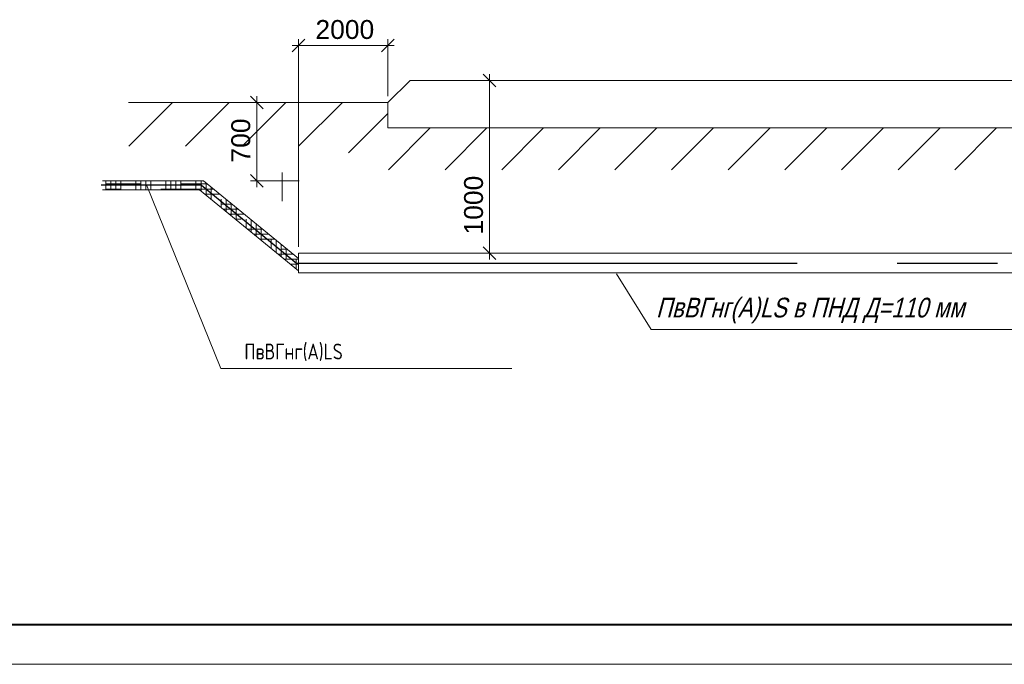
# Model space of a CAD drawing. Header units: millimetres. Extents: x 523209 to 536718, y -48289 to -47398.
# Tile 90 of 116: x 533613 to 533738, y -47992 to -47910. Entities that reach past the tile are written whole.
import ezdxf

# ---------------------------------------------------------------- set-up
doc = ezdxf.new("R2010")
doc.units = ezdxf.units.MM
for name, pattern in [('CENTER', [50.8, 31.75, -6.35, 6.35, -6.35]), ('K5LT_BASIC', [0]), ('K5LT_THIN', [0])]:
    doc.linetypes.add(name, pattern=pattern)
doc.layers.add('Layer1', color=7, linetype='Continuous', lineweight=13)
doc.layers.add('Layer2', color=7, linetype='CENTER', lineweight=30)
doc.layers.add('Оборудование', color=7, linetype='Continuous')
doc.layers.add('Схема', color=1, linetype='Continuous', true_color=0xff0000)
doc.styles.get("Standard").update_dxf_attribs({"font": 'arial.ttf'})
doc.styles.add('ГОСТ А', font='GOST type A.ttf', dxfattribs={"oblique": 12})

msp = doc.modelspace()

# ---------------------------------------------------------------- linework, layer by layer
at = {"color": 0, "lineweight": -2}
for p, q in [((533649.16519, -47912.41304), (533647.56519, -47914.01304)), ((533658.90799, -47914.01304), (533660.50799, -47912.41304)), ((533673.41214, -47918.43906), (533671.81214, -47916.83906)), ((533643.88812, -47921.22436), (533642.28812, -47919.62436)), ((533642.28812, -47929.55313), (533643.88812, -47931.15313)), ((533671.81214, -47938.75588), (533673.41214, -47940.35588))]:
    msp.add_line(p, q, dxfattribs=at)
at = {"color": 7, "linetype": 'K5LT_BASIC', "lineweight": 40}
msp.add_line((533995.73839, -47986.68774), (533426.73839, -47986.68774), dxfattribs=at)
at = {"color": 7, "linetype": 'K5LT_THIN', "lineweight": 18}
for p, q in [((533826.73839, -47991.68774), (533406.73839, -47991.68774)), ((533703.73839, -47991.68774), (533406.73839, -47991.68774)), ((534000.73839, -47991.68774), (533703.73839, -47991.68774))]:
    msp.add_line(p, q, dxfattribs=at)
at = {"layer": 'Layer1'}
for p, q in [((533648.36519, -47938.75588), (533648.36519, -47912.41304)), ((533659.70799, -47919.62436), (533659.70799, -47912.41304)), ((533647.56519, -47913.21304), (533660.50799, -47913.21304)), ((533672.61214, -47916.83906), (533672.61214, -47940.35588)), ((533659.70799, -47920.42436), (533662.53938, -47917.63906)), ((533662.53938, -47917.63906), (533739.98833, -47917.63906)), ((533663.33938, -47917.63906), (533673.41214, -47917.63906)), ((533643.08812, -47919.62436), (533643.08812, -47931.15313)), ((533626.81696, -47920.42436), (533659.70799, -47920.42436)), ((533626.83422, -47925.976), (533632.38586, -47920.42436)), ((533634.01842, -47925.976), (533639.57006, -47920.42436)), ((533641.20263, -47925.976), (533646.75427, -47920.42436)), ((533648.4362, -47920.42436), (533642.28812, -47920.42436)), ((533648.38683, -47925.976), (533653.93847, -47920.42436)), ((533659.70799, -47920.42436), (533659.70799, -47923.64012)), ((533654.71094, -47926.83609), (533659.70799, -47921.83905)), ((533659.70799, -47923.64012), (533742.81972, -47923.64012)), ((533659.77816, -47928.95307), (533665.09111, -47923.64012)), ((533666.96237, -47928.95307), (533672.27532, -47923.64012)), ((533674.14657, -47928.95307), (533679.45952, -47923.64012)), ((533681.33078, -47928.95307), (533686.64373, -47923.64012)), ((533688.51498, -47928.95307), (533693.82793, -47923.64012)), ((533695.69919, -47928.95307), (533701.01214, -47923.64012)), ((533702.88339, -47928.95307), (533708.19634, -47923.64012)), ((533710.0676, -47928.95307), (533715.38055, -47923.64012)), ((533717.2518, -47928.95307), (533722.56475, -47923.64012)), ((533724.43601, -47928.95307), (533729.74896, -47923.64012)), ((533731.62021, -47928.95307), (533736.93316, -47923.64012)), ((533646.29277, -47929.29354), (533646.29277, -47932.94091)), ((533623.52091, -47930.35313), (533636.32051, -47930.35313)), ((533623.87353, -47930.76813), (533628.38091, -47930.76813)), ((533623.93591, -47930.93014), (533623.93591, -47930.35313)), ((533623.93591, -47931.50714), (533623.93591, -47930.93014)), ((533624.57091, -47930.93014), (533624.57091, -47930.35313)), ((533624.57091, -47931.50714), (533624.57091, -47930.93014)), ((533625.20591, -47930.93014), (533625.20591, -47930.35313)), ((533625.20591, -47931.50714), (533625.20591, -47930.93014)), ((533625.84091, -47930.93014), (533625.84091, -47930.35313)), ((533625.84091, -47931.50714), (533625.84091, -47930.93014)), ((533627.74591, -47930.93014), (533627.74591, -47930.35313)), ((533627.74591, -47931.50714), (533627.74591, -47930.93014)), ((533628.38091, -47930.93014), (533628.38091, -47930.35313)), ((533628.38091, -47931.50714), (533628.38091, -47930.93014)), ((533629.01591, -47930.93014), (533629.01591, -47930.35313)), ((533629.01591, -47931.50714), (533629.01591, -47930.93014)), ((533629.08213, -47930.88631), (533638.51348, -47954.17745)), ((533629.65091, -47930.93014), (533629.65091, -47930.35313)), ((533629.65091, -47931.50714), (533629.65091, -47930.93014)), ((533631.55591, -47930.93014), (533631.55591, -47930.35313)), ((533631.55591, -47931.50714), (533631.55591, -47930.93014)), ((533632.19091, -47930.93014), (533632.19091, -47930.35313)), ((533632.19091, -47931.50714), (533632.19091, -47930.93014)), ((533632.82591, -47930.93014), (533632.82591, -47930.35313)), ((533632.82591, -47931.50714), (533632.82591, -47930.93014)), ((533633.46091, -47930.93014), (533633.46091, -47930.35313)), ((533633.46091, -47930.76813), (533636.82818, -47930.76813)), ((533633.46091, -47931.50714), (533633.46091, -47930.93014)), ((533635.36591, -47930.93014), (533635.36591, -47930.35313)), ((533635.36591, -47931.50714), (533635.36591, -47930.93014)), ((533636.00091, -47930.93014), (533636.00091, -47930.35313)), ((533636.00091, -47931.66115), (533636.00091, -47930.93014)), ((533636.32051, -47930.35313), (533648.36519, -47940.19928)), ((533636.63591, -47931.3956), (533636.63591, -47930.61095)), ((533637.27091, -47931.91469), (533637.27091, -47931.13005)), ((533648.4362, -47930.35313), (533642.28812, -47930.35313)), ((533623.52091, -47931.50714), (533635.81251, -47931.50714)), ((533623.87353, -47931.40313), (533625.84091, -47931.40313)), ((533630.92091, -47931.40313), (533636.64512, -47931.40313)), ((533635.81251, -47931.50714), (533648.36519, -47941.76857)), ((533636.46205, -47932.03813), (533637.4219, -47932.03813)), ((533636.63591, -47932.18025), (533636.63591, -47931.3956)), ((533636.64512, -47931.40313), (533637.60496, -47931.40313)), ((533637.27091, -47932.67313), (533637.27091, -47931.91469)), ((533637.4219, -47932.03813), (533638.38175, -47932.03813)), ((533638.54091, -47932.95288), (533638.54091, -47932.67313)), ((533638.54091, -47933.73753), (533638.54091, -47932.95288)), ((533638.54091, -47933.30813), (533638.97548, -47933.30813)), ((533638.97548, -47933.30813), (533639.93533, -47933.30813)), ((533639.17591, -47933.47197), (533639.17591, -47932.68733)), ((533639.17591, -47934.25662), (533639.17591, -47933.47197)), ((533639.81091, -47933.99107), (533639.81091, -47933.20642)), ((533640.44591, -47934.51016), (533640.44591, -47933.72551)), ((533638.79242, -47933.94313), (533639.75227, -47933.94313)), ((533639.56921, -47934.57813), (533640.52905, -47934.57813)), ((533639.75227, -47933.94313), (533640.71212, -47933.94313)), ((533639.81091, -47934.77571), (533639.81091, -47933.99107)), ((533640.44591, -47935.21313), (533640.44591, -47934.51016)), ((533640.52905, -47934.57813), (533641.4889, -47934.57813)), ((533640.34599, -47935.21313), (533641.08091, -47935.21313)), ((533641.71591, -47935.54834), (533641.71591, -47935.21313)), ((533641.71591, -47936.33299), (533641.71591, -47935.54834)), ((533642.35091, -47936.06744), (533642.35091, -47935.28279)), ((533642.35091, -47936.85208), (533642.35091, -47936.06744)), ((533642.98591, -47936.58653), (533642.98591, -47935.80188)), ((533643.62091, -47937.10562), (533643.62091, -47936.32098)), ((533641.89957, -47936.48313), (533642.85942, -47936.48313)), ((533642.67636, -47937.11813), (533643.63621, -47937.11813)), ((533642.85942, -47936.48313), (533643.81927, -47936.48313)), ((533642.98591, -47937.37118), (533642.98591, -47936.58653)), ((533643.62091, -47937.75313), (533643.62091, -47937.10562)), ((533643.63621, -47937.11813), (533644.59605, -47937.11813)), ((533643.45315, -47937.75313), (533644.41299, -47937.75313)), ((533644.41299, -47937.75313), (533645.37284, -47937.75313)), ((533644.89091, -47938.14381), (533644.89091, -47937.75313)), ((533644.89091, -47938.92845), (533644.89091, -47938.14381)), ((533645.52591, -47938.6629), (533645.52591, -47937.87825)), ((533645.52591, -47939.44755), (533645.52591, -47938.6629)), ((533646.16091, -47939.18199), (533646.16091, -47938.39735)), ((533645.78351, -47939.65813), (533646.74336, -47939.65813)), ((533646.16091, -47939.02313), (533646.92642, -47939.02313)), ((533646.16091, -47939.96664), (533646.16091, -47939.18199)), ((533646.74336, -47939.65813), (533647.70321, -47939.65813)), ((533646.79591, -47939.70109), (533646.79591, -47938.91644)), ((533646.79591, -47940.29313), (533646.79591, -47939.70109)), ((533648.36519, -47939.55588), (533753.59705, -47939.55588)), ((533648.36519, -47939.55588), (533648.36519, -47942.02207)), ((533649.16519, -47939.55588), (533673.41214, -47939.55588)), ((533646.5603, -47940.29313), (533647.52015, -47940.29313)), ((533647.33708, -47940.92813), (533648.36519, -47940.92813)), ((533647.52015, -47940.29313), (533648.36519, -47940.29313)), ((533648.06591, -47940.73927), (533648.06591, -47940.29313)), ((533648.06591, -47941.52392), (533648.06591, -47940.73927)), ((533648.36519, -47942.02207), (533753.59705, -47942.02207)), ((533688.70392, -47942.15153), (533693.11312, -47949.2153)), ((533693.11312, -47949.2153), (533745.04704, -47949.2153)), ((533638.51348, -47954.17745), (533675.41615, -47954.17745))]:
    msp.add_line(p, q, dxfattribs=at)
at = {"layer": 'Layer2'}
for q in [(533623.32091, -47930.93014), (533648.1267, -47940.78897)]:
    msp.add_line((533636.06651, -47930.93014), q, dxfattribs=at)
at = {"layer": 'Layer2', "ltscale": 2}
msp.add_line((533648.1267, -47940.78897), (533753.5845, -47940.78897), dxfattribs=at)

# ---------------------------------------------------------------- texts
at = {"layer": 'Layer1', "linetype": 'Continuous', "lineweight": 25}
msp.add_text('2000', height=2.4, dxfattribs=at).set_placement((533650.51791, -47912.37152))
for s, p in [('700', (533642.23967, -47928.04916)), ('1000', (533671.77061, -47937.1758))]:
    msp.add_text(s, height=2.4, rotation=90, dxfattribs=at).set_placement(p)
at = {"layer": 'Оборудование', "color": 7, "oblique": 15, "width": 0.8}
msp.add_text('ПвВГнг(А)LS в ПНД Д=110 мм ', height=2.5, dxfattribs=at).set_placement((533693.72176, -47947.69515))
at = {"layer": 'Схема', "color": 7, "style": 'ГОСТ А'}
msp.add_text('ПвВГнг(А)LS', height=2, dxfattribs=at).set_placement((533641.49834, -47953.01713))

doc.saveas('drawing.dxf')
